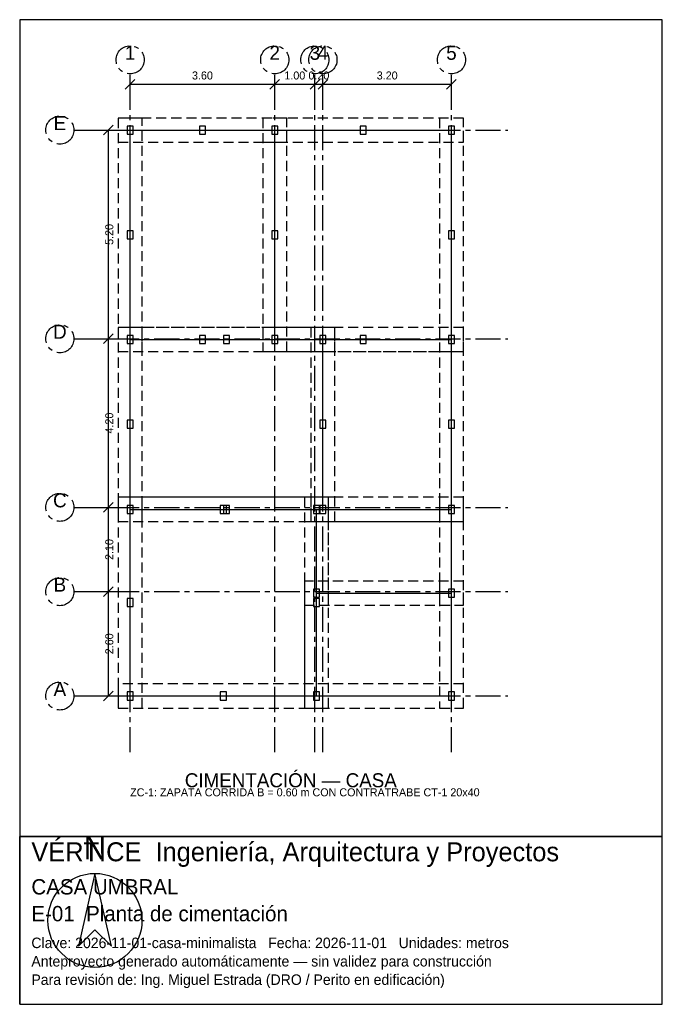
# Model space of a CAD drawing. Header units: metres. Extents: x -2.8 to 13.2, y -7.7 to 16.9.
import ezdxf
from ezdxf.enums import TextEntityAlignment as Align

# ---------------------------------------------------------------- set-up
doc = ezdxf.new("R2010")
doc.units = ezdxf.units.M
doc.header["$LTSCALE"] = 0.5
doc.linetypes.add('CENTER', pattern=[2, 1.25, -0.25, 0.25, -0.25])
doc.linetypes.add('DASHED', pattern=[0.75, 0.5, -0.25])
for name, color, linetype in [('A-TEXTO', 3, 'CONTINUOUS'), ('COTAS', 8, 'CONTINUOUS'), ('E-CASTILLOS', 2, 'CONTINUOUS'), ('E-EJES', 1, 'CENTER'), ('E-MUROS', 7, 'CONTINUOUS'), ('E-TEXTO', 3, 'CONTINUOUS'), ('E-ZAPATAS', 6, 'DASHED'), ('LAMINA', 9, 'CONTINUOUS')]:
    doc.layers.add(name, color=color, linetype=linetype)
doc.styles.get("Standard").update_dxf_attribs({"font": 'txt', "width": 0.9})

msp = doc.modelspace()

# ---------------------------------------------------------------- linework, layer by layer
at = {"layer": 'COTAS'}
for p, q in [((-0.12, 15.12), (0.12, 15.36)), ((0, 14.94), (0, 15.39)), ((0, 15.24), (3.6, 15.24)), ((3.48, 15.12), (3.72, 15.36)), ((3.48, 15.12), (3.72, 15.36)), ((3.6, 14.94), (3.6, 15.39)), ((3.6, 14.94), (3.6, 15.39)), ((3.6, 15.24), (4.6, 15.24)), ((4.48, 15.12), (4.72, 15.36)), ((4.48, 15.12), (4.72, 15.36)), ((4.6, 14.94), (4.6, 15.39)), ((4.6, 14.94), (4.6, 15.39)), ((4.6, 15.24), (4.8, 15.24)), ((4.68, 15.12), (4.92, 15.36)), ((4.68, 15.12), (4.92, 15.36)), ((4.8, 14.94), (4.8, 15.39)), ((4.8, 14.94), (4.8, 15.39)), ((4.8, 15.24), (8, 15.24)), ((7.88, 15.12), (8.12, 15.36)), ((8, 14.94), (8, 15.39)), ((-0.84, 14.1), (-0.39, 14.1)), ((-0.66, 13.98), (-0.42, 14.22)), ((-0.54, 8.9), (-0.54, 14.1)), ((-0.84, 8.9), (-0.39, 8.9)), ((-0.84, 8.9), (-0.39, 8.9)), ((-0.66, 8.78), (-0.42, 9.02)), ((-0.66, 8.78), (-0.42, 9.02)), ((-0.54, 4.7), (-0.54, 8.9)), ((-0.84, 4.7), (-0.39, 4.7)), ((-0.84, 4.7), (-0.39, 4.7)), ((-0.66, 4.58), (-0.42, 4.82)), ((-0.66, 4.58), (-0.42, 4.82)), ((-0.54, 2.6), (-0.54, 4.7)), ((-0.66, 2.48), (-0.42, 2.72)), ((-0.66, 2.48), (-0.42, 2.72)), ((-0.84, 2.6), (-0.39, 2.6)), ((-0.84, 2.6), (-0.39, 2.6)), ((-0.54, 0), (-0.54, 2.6)), ((-0.84, 0), (-0.39, 0)), ((-0.66, -0.12), (-0.42, 0.12))]:
    msp.add_line(p, q, dxfattribs=at)
at = {"layer": 'E-CASTILLOS'}
for points in [[(-0.075, 14), (0.075, 14), (0.075, 14.2), (-0.075, 14.2)], [(1.725, 14), (1.875, 14), (1.875, 14.2), (1.725, 14.2)], [(3.525, 14), (3.675, 14), (3.675, 14.2), (3.525, 14.2)], [(5.725, 14), (5.875, 14), (5.875, 14.2), (5.725, 14.2)], [(7.925, 14), (8.075, 14), (8.075, 14.2), (7.925, 14.2)], [(-0.075, 11.39), (0.075, 11.39), (0.075, 11.59), (-0.075, 11.59)], [(3.525, 11.39), (3.675, 11.39), (3.675, 11.59), (3.525, 11.59)], [(7.925, 11.39), (8.075, 11.39), (8.075, 11.59), (7.925, 11.59)], [(-0.075, 8.78), (0.075, 8.78), (0.075, 8.98), (-0.075, 8.98)], [(1.725, 8.78), (1.875, 8.78), (1.875, 8.98), (1.725, 8.98)], [(2.325, 8.78), (2.475, 8.78), (2.475, 8.98), (2.325, 8.98)], [(3.525, 8.78), (3.675, 8.78), (3.675, 8.98), (3.525, 8.98)], [(4.725, 8.78), (4.875, 8.78), (4.875, 8.98), (4.725, 8.98)], [(5.725, 8.78), (5.875, 8.78), (5.875, 8.98), (5.725, 8.98)], [(7.925, 8.78), (8.075, 8.78), (8.075, 8.98), (7.925, 8.98)], [(-0.075, 6.67), (0.075, 6.67), (0.075, 6.87), (-0.075, 6.87)], [(4.725, 6.67), (4.875, 6.67), (4.875, 6.87), (4.725, 6.87)], [(7.925, 6.67), (8.075, 6.67), (8.075, 6.87), (7.925, 6.87)], [(-0.075, 4.55), (0.075, 4.55), (0.075, 4.75), (-0.075, 4.75)], [(2.245, 4.55), (2.395, 4.55), (2.395, 4.75), (2.245, 4.75)], [(2.325, 4.55), (2.475, 4.55), (2.475, 4.75), (2.325, 4.75)], [(4.565, 4.55), (4.715, 4.55), (4.715, 4.75), (4.565, 4.75)], [(4.725, 4.55), (4.875, 4.55), (4.875, 4.75), (4.725, 4.75)], [(7.925, 4.55), (8.075, 4.55), (8.075, 4.75), (7.925, 4.75)], [(4.565, 2.46), (4.715, 2.46), (4.715, 2.66), (4.565, 2.66)], [(7.925, 2.46), (8.075, 2.46), (8.075, 2.66), (7.925, 2.66)], [(-0.075, 2.23), (0.075, 2.23), (0.075, 2.43), (-0.075, 2.43)], [(4.565, 2.23), (4.715, 2.23), (4.715, 2.43), (4.565, 2.43)], [(-0.075, -0.1), (0.075, -0.1), (0.075, 0.1), (-0.075, 0.1)], [(2.245, -0.1), (2.395, -0.1), (2.395, 0.1), (2.245, 0.1)], [(4.565, -0.1), (4.715, -0.1), (4.715, 0.1), (4.565, 0.1)], [(7.925, -0.1), (8.075, -0.1), (8.075, 0.1), (7.925, 0.1)]]:
    msp.add_lwpolyline(points, close=True, dxfattribs=at)
at = {"layer": 'E-EJES'}
for p, q in [((0, -1.4), (0, 15.5)), ((3.6, -1.4), (3.6, 15.5)), ((4.6, -1.4), (4.6, 15.5)), ((4.8, -1.4), (4.8, 15.5)), ((8, -1.4), (8, 15.5)), ((-1.4, 14.1), (9.4, 14.1)), ((-1.4, 8.9), (9.4, 8.9)), ((-1.4, 4.7), (9.4, 4.7)), ((-1.4, 2.6), (9.4, 2.6)), ((-1.4, 0), (9.4, 0))]:
    msp.add_line(p, q, dxfattribs=at)
for centre in [(0, 15.85), (3.6, 15.85), (4.6, 15.85), (4.8, 15.85), (8, 15.85), (-1.75, 14.1), (-1.75, 8.9), (-1.75, 4.7), (-1.75, 2.6), (-1.75, 0)]:
    msp.add_circle(centre, 0.35, dxfattribs=at)
at = {"layer": 'E-MUROS'}
for p, q in [((0, 8.88), (0, 14.1)), ((0, 14.1), (3.6, 14.1)), ((3.6, 8.88), (3.6, 14.1)), ((3.6, 14.1), (8, 14.1)), ((8, 8.88), (8, 14.1)), ((0, 4.65), (0, 8.88)), ((0, 8.88), (3.6, 8.88)), ((0, 8.88), (4.8, 8.88)), ((3.6, 8.88), (8, 8.88)), ((4.8, 4.65), (4.8, 8.88)), ((4.8, 8.88), (8, 8.88)), ((8, 4.65), (8, 8.88)), ((0, 0), (0, 4.65)), ((0, 4.65), (4.64, 4.65)), ((0, 4.65), (4.8, 4.65)), ((4.64, 0), (4.64, 4.65)), ((4.64, 2.56), (4.64, 4.65)), ((4.64, 4.65), (8, 4.65)), ((4.8, 4.65), (8, 4.65)), ((8, 2.56), (8, 4.65)), ((4.64, 0), (4.64, 2.56)), ((4.64, 2.56), (8, 2.56)), ((8, 0), (8, 2.56)), ((0, 0), (4.64, 0)), ((4.64, 0), (8, 0))]:
    msp.add_line(p, q, dxfattribs=at)
at = {"layer": 'E-ZAPATAS'}
for points in [[(-0.3, 8.58), (0.3, 8.58), (0.3, 14.4), (-0.3, 14.4)], [(-0.3, 13.8), (3.9, 13.8), (3.9, 14.4), (-0.3, 14.4)], [(3.3, 8.58), (3.9, 8.58), (3.9, 14.4), (3.3, 14.4)], [(3.3, 13.8), (8.3, 13.8), (8.3, 14.4), (3.3, 14.4)], [(7.7, 8.58), (8.3, 8.58), (8.3, 14.4), (7.7, 14.4)], [(-0.3, 4.35), (0.3, 4.35), (0.3, 9.18), (-0.3, 9.18)], [(-0.3, 8.58), (3.9, 8.58), (3.9, 9.18), (-0.3, 9.18)], [(-0.3, 8.58), (5.1, 8.58), (5.1, 9.18), (-0.3, 9.18)], [(3.3, 8.58), (8.3, 8.58), (8.3, 9.18), (3.3, 9.18)], [(4.5, 4.35), (5.1, 4.35), (5.1, 9.18), (4.5, 9.18)], [(4.5, 8.58), (8.3, 8.58), (8.3, 9.18), (4.5, 9.18)], [(7.7, 4.35), (8.3, 4.35), (8.3, 9.18), (7.7, 9.18)], [(-0.3, -0.3), (0.3, -0.3), (0.3, 4.95), (-0.3, 4.95)], [(-0.3, 4.35), (4.94, 4.35), (4.94, 4.95), (-0.3, 4.95)], [(-0.3, 4.35), (5.1, 4.35), (5.1, 4.95), (-0.3, 4.95)], [(4.34, -0.3), (4.94, -0.3), (4.94, 4.95), (4.34, 4.95)], [(4.34, 2.26), (4.94, 2.26), (4.94, 4.95), (4.34, 4.95)], [(4.34, 4.35), (8.3, 4.35), (8.3, 4.95), (4.34, 4.95)], [(4.5, 4.35), (8.3, 4.35), (8.3, 4.95), (4.5, 4.95)], [(7.7, 2.26), (8.3, 2.26), (8.3, 4.95), (7.7, 4.95)], [(4.34, -0.3), (4.94, -0.3), (4.94, 2.86), (4.34, 2.86)], [(4.34, 2.26), (8.3, 2.26), (8.3, 2.86), (4.34, 2.86)], [(7.7, -0.3), (8.3, -0.3), (8.3, 2.86), (7.7, 2.86)], [(-0.3, -0.3), (4.94, -0.3), (4.94, 0.3), (-0.3, 0.3)], [(4.34, -0.3), (8.3, -0.3), (8.3, 0.3), (4.34, 0.3)]]:
    msp.add_lwpolyline(points, close=True, dxfattribs=at)
at = {"layer": 'LAMINA'}
msp.add_line((-2.75, -7.6818), (-2.75, -3.5), dxfattribs=at)
for points in [[(-2.75, -3.5), (13.25, -3.5), (13.25, 16.85), (-2.75, 16.85)], [(-2.75, -7.6818), (13.25, -7.6818), (13.25, -3.5), (-2.75, -3.5)], [(-0.8765, -4.42), (-1.2864, -6.2349), (-0.8765, -5.8251), (-0.4667, -6.2349)]]:
    msp.add_lwpolyline(points, close=True, dxfattribs=at)
msp.add_circle((-0.8765, -5.5909), 1.1709, dxfattribs=at)

# ---------------------------------------------------------------- texts
at = {"layer": 'A-TEXTO'}
msp.add_text('CIMENTACIÓN — CASA', height=0.35, dxfattribs=at).set_placement((4, -2.275), align=Align.CENTER)
at = {"layer": 'COTAS'}
for s, p in [('3.60', (1.8, 15.36)), ('1.00', (4.1, 15.36)), ('0.20', (4.7, 15.36)), ('3.20', (6.4, 15.36))]:
    msp.add_text(s, height=0.2, dxfattribs=at).set_placement(p, align=Align.CENTER)
for s, p in [('5.20', (-0.42, 11.5)), ('4.20', (-0.42, 6.8)), ('2.10', (-0.42, 3.65)), ('2.60', (-0.42, 1.3))]:
    msp.add_text(s, height=0.2, rotation=90, dxfattribs=at).set_placement(p, align=Align.CENTER)
at = {"layer": 'E-TEXTO'}
for s, p in [('1', (0, 15.85)), ('2', (3.6, 15.85)), ('3', (4.6, 15.85)), ('4', (4.8, 15.85)), ('5', (8, 15.85)), ('E', (-1.75, 14.1)), ('D', (-1.75, 8.9)), ('C', (-1.75, 4.7)), ('B', (-1.75, 2.6)), ('A', (-1.75, 0))]:
    msp.add_text(s, height=0.35, dxfattribs=at).set_placement(p, align=Align.CENTER)
msp.add_text('ZC-1: ZAPATA CORRIDA B = 0.60 m CON CONTRATRABE CT-1 20x40', height=0.2, dxfattribs=at).set_placement((0, -2.5))
at = {"layer": 'LAMINA'}
for s, height, p in [('VÉRTICE  Ingeniería, Arquitectura y Proyectos', 0.4727, (-2.4591, -4.1182)), ('CASA UMBRAL', 0.3818, (-2.4591, -4.9455)), ('E-01  Planta de cimentación', 0.3818, (-2.4591, -5.6136)), ('Clave: 2026-11-01-casa-minimalista   Fecha: 2026-11-01   Unidades: metros', 0.2618, (-2.4591, -6.2818)), ('Anteproyecto generado automáticamente — sin validez para construcción', 0.2618, (-2.4591, -6.74)), ('Para revisión de: Ing. Miguel Estrada (DRO / Perito en edificación)', 0.2618, (-2.4591, -7.1982))]:
    msp.add_text(s, height=height, dxfattribs=at).set_placement(p)
msp.add_text('N', height=0.5855, dxfattribs=at).set_placement((-0.8765, -4.0687), align=Align.CENTER)

doc.saveas('drawing.dxf')
